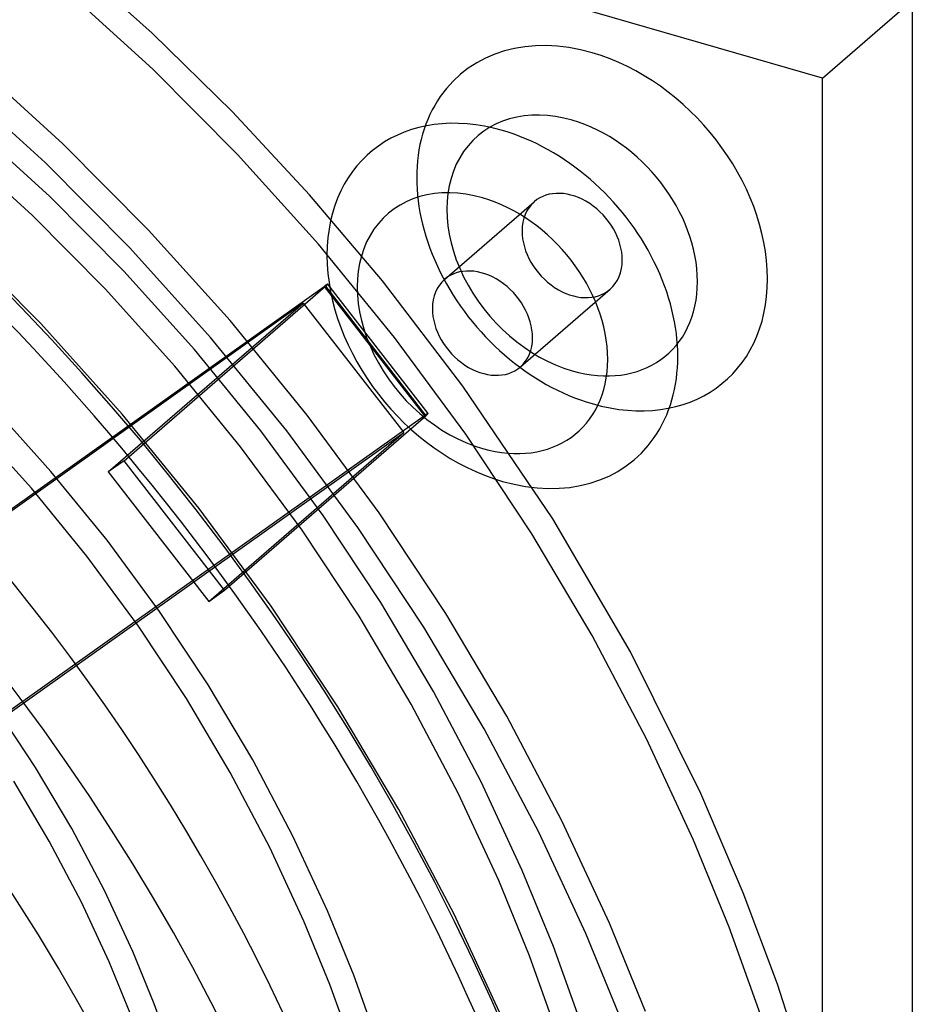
# Model space of a CAD drawing. Header units: millimetres. Extents: x -151 to 144, y -192 to 186.
# Tile 15 of 16: x 75 to 144, y 25 to 101. Entities that reach past the tile are written whole.
import ezdxf

# ---------------------------------------------------------------- set-up
doc = ezdxf.new("R2010")
doc.units = ezdxf.units.MM
doc.layers.add('HIDDEN', color=7, linetype='Continuous')
doc.layers.add('THICK', color=7, linetype='Continuous')

msp = doc.modelspace()

# ---------------------------------------------------------------- linework, layer by layer
at = {"layer": 'HIDDEN'}
for p, q in [((85.09, 100.023), (78.606, 105.826)), ((85.141, 97.22), (78.267, 103.48)), ((91.336, 93.894), (85.09, 100.023)), ((78.143, 91.407), (71.195, 97.733)), ((91.735, 90.591), (85.141, 97.22)), ((76.76, 89.962), (69.886, 96.221)), ((97.315, 87.465), (91.336, 93.894)), ((77.127, 87.315), (71.119, 92.785)), ((75.744, 85.87), (69.81, 91.273)), ((84.806, 84.708), (78.143, 91.407)), ((98.01, 83.626), (91.735, 90.591)), ((83.353, 83.333), (76.76, 89.962)), ((82.888, 81.522), (77.127, 87.315)), ((102.997, 80.765), (97.315, 87.465)), ((107.824, 80.876), (114.799, 86.917)), ((81.436, 80.148), (75.744, 85.87)), ((91.147, 77.67), (84.806, 84.708)), ((76.425, 77.449), (69.762, 84.148)), ((103.933, 76.363), (98.01, 83.626)), ((89.629, 76.368), (83.353, 83.333)), ((88.371, 75.437), (82.888, 81.522)), ((106.548, 70.456), (98.74, 80.518)), ((109.25, 72.583), (102.997, 80.765)), ((53.601, 48.436), (98.45, 80.338)), ((86.853, 74.135), (81.436, 80.148)), ((82.9, 66.777), (98.562, 80.341)), ((98.45, 80.338), (106.258, 70.276)), ((98.562, 80.341), (106.37, 70.279)), ((113.716, 74.073), (120.691, 80.113)), ((96.838, 79.036), (52.855, 47.751)), ((81.675, 65.905), (96.838, 79.036)), ((96.838, 79.036), (104.645, 68.975)), ((82.766, 70.411), (76.425, 77.449)), ((97.132, 70.33), (91.147, 77.67)), ((95.552, 69.105), (89.629, 76.368)), ((109.472, 68.841), (103.933, 76.363)), ((93.547, 69.091), (88.371, 75.437)), ((91.966, 67.866), (86.853, 74.135)), ((116.233, 62.264), (109.25, 72.583)), ((77.214, 65.946), (72.59, 71.079)), ((106.258, 70.276), (61.409, 38.374)), ((75.696, 64.644), (71.137, 69.704)), ((88.751, 63.072), (82.766, 70.411)), ((90.708, 56.715), (106.37, 70.279)), ((102.731, 62.729), (97.132, 70.33)), ((60.663, 37.689), (104.645, 68.975)), ((89.483, 55.844), (104.645, 68.975)), ((98.387, 62.518), (93.547, 69.091)), ((101.091, 61.583), (95.552, 69.105)), ((114.6, 61.103), (109.472, 68.841)), ((96.748, 61.373), (91.966, 67.866)), ((82.9, 66.777), (81.675, 65.905)), ((90.708, 56.715), (82.9, 66.777)), ((81.579, 60.593), (77.214, 65.946)), ((81.675, 65.905), (89.483, 55.844)), ((79.999, 59.368), (75.696, 64.644)), ((94.349, 55.47), (88.751, 63.072)), ((102.868, 55.756), (98.387, 62.518)), ((107.913, 54.908), (102.731, 62.729)), ((122.272, 51.926), (116.233, 62.264)), ((101.174, 54.693), (96.748, 61.373)), ((106.219, 53.845), (101.091, 61.583)), ((85.662, 55.05), (81.579, 60.593)), ((119.293, 53.192), (114.6, 61.103)), ((84.023, 53.904), (79.999, 59.368)), ((89.483, 55.844), (90.708, 56.715)), ((99.532, 47.649), (94.349, 55.47)), ((106.97, 48.84), (102.868, 55.756)), ((89.442, 49.345), (85.662, 55.05)), ((105.225, 47.864), (101.174, 54.693)), ((112.657, 46.91), (107.913, 54.908)), ((87.748, 48.282), (84.023, 53.904)), ((110.911, 45.934), (106.219, 53.845)), ((123.529, 45.153), (119.293, 53.192)), ((127.755, 40.893), (122.272, 51.926)), ((92.902, 43.512), (89.442, 49.345)), ((91.157, 42.536), (87.748, 48.282)), ((110.674, 41.811), (106.97, 48.84)), ((76.016, 42.935), (72.938, 47.581)), ((104.275, 39.652), (99.532, 47.649)), ((108.881, 40.924), (105.225, 47.864)), ((116.94, 38.781), (112.657, 46.91)), ((115.147, 37.894), (110.911, 45.934)), ((127.183, 37.286), (123.529, 45.153)), ((78.834, 38.184), (76.016, 42.935)), ((96.026, 37.583), (92.902, 43.512)), ((94.234, 36.696), (91.157, 42.536)), ((77.089, 37.207), (74.322, 41.872)), ((113.869, 34.931), (110.674, 41.811)), ((112.035, 34.134), (108.881, 40.924)), ((131.053, 33.193), (127.755, 40.893)), ((108.559, 31.523), (104.275, 39.652)), ((120.636, 30.825), (116.94, 38.781)), ((81.379, 33.355), (78.834, 38.184)), ((98.722, 31.779), (96.026, 37.583)), ((118.801, 30.028), (115.147, 37.894)), ((79.586, 32.468), (77.089, 37.207)), ((129.957, 30.505), (127.183, 37.286)), ((96.888, 30.982), (94.234, 36.696)), ((116.297, 28.998), (113.869, 34.931)), ((114.43, 28.281), (112.035, 34.134)), ((83.575, 28.627), (81.379, 33.355)), ((133.702, 26.083), (131.053, 33.193)), ((81.74, 27.83), (79.586, 32.468)), ((100.77, 26.774), (98.722, 31.779)), ((112.254, 23.566), (108.559, 31.523)), ((98.903, 26.057), (96.888, 30.982)), ((123.443, 23.963), (120.636, 30.825)), ((121.576, 23.246), (118.801, 30.028)), ((132.392, 23.726), (129.957, 30.505)), ((85.243, 24.55), (83.575, 28.627)), ((118.428, 23.065), (116.297, 28.998)), ((83.376, 23.833), (81.74, 27.83)), ((116.532, 22.43), (114.43, 28.281)), ((100.671, 21.134), (98.903, 26.057)), ((102.568, 21.769), (100.77, 26.774)), ((135.982, 18.993), (133.702, 26.083)), ((86.707, 20.473), (85.243, 24.55))]:
    msp.add_line(p, q, dxfattribs=at)
for centre, major_axis, ratio, start_param, end_param in [((0, 0), (-94.63, 109.27), 0.75, -2.427868, -0.857072), ((0, 0), (93.321, -107.758), 0.75, 0.713724, 2.284521), ((0, 0), (-81.799, 94.453), 0.75, -2.427868, 0), ((119.295, 84.857), (-10.311, 11.906), 0.75, -0.857072, 2.284521), ((119.295, 84.857), (-10.311, 11.906), 0.75, 2.284521, 5.426113), ((117.745, 83.515), (-7.365, 8.504), 0.75, -0.857072, 2.284521), ((117.745, 83.515), (-7.365, 8.504), 0.75, 2.284521, 5.426113), ((117.745, 83.515), (-2.946, 3.402), 0.75, -2.427868, -0.000041), ((117.745, 83.515), (-2.946, 3.402), 0.75, -0.000041, 0.713724), ((117.745, 83.515), (-2.946, 3.402), 0.75, 0.713724, 3.141552), ((117.745, 83.515), (-2.946, 3.402), 0.75, 3.141552, 3.855317), ((97.95, 79.905), (0.79, 0.613), 0.047367, 0.000022, 0.849337), ((97.95, 79.905), (0.79, 0.613), 0.047367, -0.721459, 0.000022), ((105.758, 69.843), (-0.79, -0.613), 0.047367, -3.141571, -2.292255), ((105.758, 69.843), (-0.79, -0.613), 0.047367, 2.420134, 3.141614)]:
    msp.add_ellipse(centre, major_axis=major_axis, ratio=ratio, start_param=start_param, end_param=end_param, dxfattribs=at)
at = {"layer": 'THICK'}
for p, q in [((137.218, 96.528), (-151.168, 179.778)), ((137.218, 96.528), (144.193, 102.568)), ((144.193, 102.568), (144.193, -185.818)), ((137.218, -191.859), (137.218, 96.528))]:
    msp.add_line(p, q, dxfattribs=at)
for centre, major_axis, start_param, end_param in [((-6.975, -6.041), (-85.432, 98.649), -2.427868, -0.857072), ((-17.825, -15.437), (81.799, -94.453), 0.713724, 3.141593), ((-12.245, -10.604), (-83.468, 96.381), -2.427868, -0.857072), ((-17.825, -15.437), (-83.468, 96.381), -3.141592, -0.857072), ((112.32, 78.817), (10.311, -11.906), 2.284521, 5.426113), ((112.32, 78.817), (10.311, -11.906), -0.857072, 2.284521), ((110.77, 77.475), (-7.365, 8.504), -0.857072, 2.284521), ((110.77, 77.475), (-7.365, 8.504), 2.284521, 5.426113), ((110.77, 77.475), (2.946, -3.402), 0.713724, 3.141552), ((110.77, 77.475), (2.946, -3.402), 3.141552, 3.855317), ((110.77, 77.475), (2.946, -3.402), -2.427868, -0.000041), ((110.77, 77.475), (2.946, -3.402), -0.000041, 0.713724)]:
    msp.add_ellipse(centre, major_axis=major_axis, ratio=0.75, start_param=start_param, end_param=end_param, dxfattribs=at)

doc.saveas('drawing.dxf')
